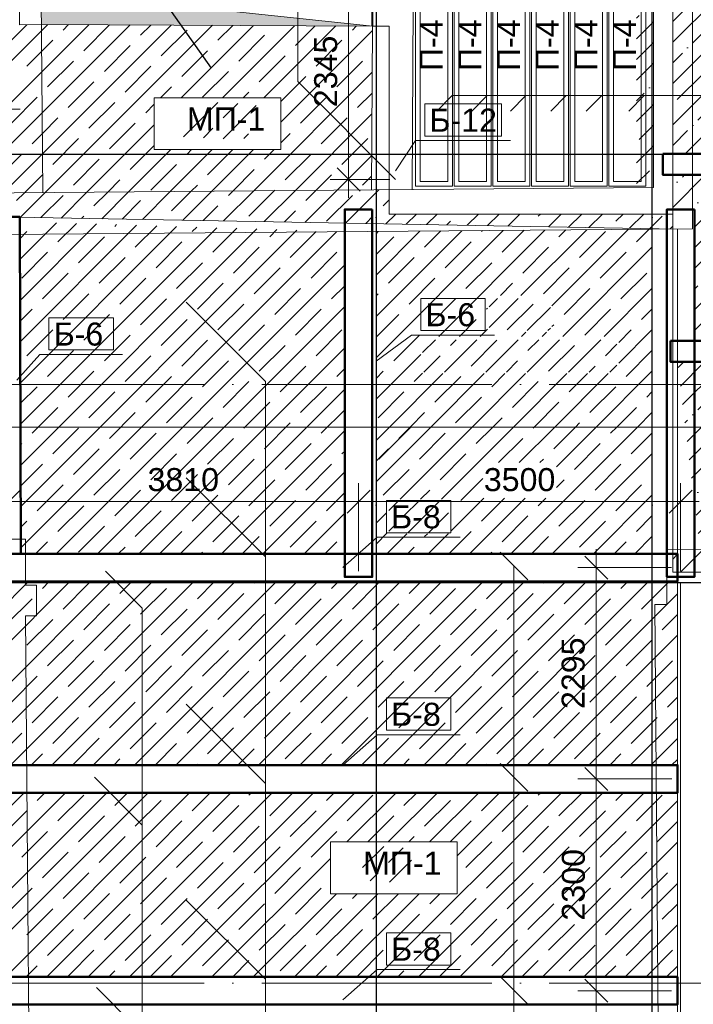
# Model space of a CAD drawing. Header units: millimetres. Extents: x -7161 to 110176, y -144197 to 47288.
# Tile 24 of 28: x 48476 to 55796, y 1572 to 12261. Entities that reach past the tile are written whole.
import ezdxf

# ---------------------------------------------------------------- set-up
doc = ezdxf.new("R2010")
doc.units = ezdxf.units.MM
doc.linetypes.add('ADSK_Линия сетки', pattern=[3125, 2500, -312.5, 0, -312.5])
for name, color, linetype, lineweight in [('S-GRID-____-OTLN', 1, 'Continuous', 9), ('Каркас', 130, 'Continuous', 50), ('Несущие стены', 10, 'Continuous', 40), ('Обмерные чертежи _09_02_2026_ 2 эт_dwg', 8, 'Continuous', 9), ('Оси', 7, 'Continuous', 9), ('Плита', 7, 'Continuous', 9), ('Размеры', 7, 'Continuous', 9), ('Текст', 7, 'Continuous', 9), ('Штриховка', 7, 'Continuous', 9)]:
    doc.layers.add(name, color=color, linetype=linetype, lineweight=lineweight)
doc.styles.add('Arial', font='arial.ttf', dxfattribs={"height": 250})

# ---------------------------------------------------------------- blocks, each defined once
blk = doc.blocks.new('Обмерные чертежи _09_02_2026_ 2 эт_dwg_ось сокольники-2038352-Cхема демонтажа сборных ребристых плит перекрытия 2 этажа в осях _Г-Ж_1-3 и Г-Ж_10-12_')
at = {"layer": 'Оси', "color": 250, "lineweight": 30, "flags": 128}
for points in [[(-455016, 84678), (-455016, 80157), (-455016, 63892), (-455016, 56540), (-455016, 51884), (-455016, 45174), (-455016, 43179), (-455016, 36624), (-455016, 36124)], [(-452018, 84678), (-452018, 80157), (-452018, 63892), (-452018, 56540), (-452018, 51884), (-452018, 45174), (-452018, 43179), (-452018, 36624), (-452018, 36124)], [(-445520, 54535), (-452018, 54535), (-455016, 54535), (-459017, 54535), (-462418, 54535), (-470317, 54535), (-482816, 54535), (-490714, 54535), (-493713, 54535), (-497864, 54535), (-500864, 54535), (-507364, 54535), (-513025, 54535), (-513525, 54535)], [(-445520, 49884), (-452018, 49884), (-455016, 49884), (-459017, 49884), (-462418, 49884), (-470317, 49884), (-482816, 49884), (-490714, 49884), (-493713, 49884), (-497864, 49884), (-500864, 49884), (-507364, 49884), (-513025, 49884), (-513525, 49884)]]:
    blk.add_lwpolyline(points, dxfattribs=at)
blk = doc.blocks.new('Обмерные чертежи _09_02_2026_ 2 эт_dwg__Oblique-2038353-Cхема демонтажа сборных ребристых плит перекрытия 2 этажа в осях _Г-Ж_1-3 и Г-Ж_10-12_')
at = {"layer": 'Размеры'}
blk.add_line((-0.5, -0.5), (0.5, 0.5), dxfattribs=at)
blk = doc.blocks.new('Обмерные чертежи _09_02_2026_ 2 эт_dwg__U3763-2038360-Cхема демонтажа сборных ребристых плит перекрытия 2 этажа в осях _Г-Ж_1-3 и Г-Ж_10-12_')
at = {"layer": 'Плита', "flags": 128}
for points in [[(-200, -1200), (-200, 1200), (200, 1200), (200, -1200), (-200, -1200), (-200, 1200), (200, 1200), (200, -1200)], [(-150, -1150), (-150, 1150), (150, 1150), (150, -1150)]]:
    blk.add_lwpolyline(points, close=True, dxfattribs=at)
at = {"layer": 'Текст', "insert": (-154, 48), "char_height": 250, "width": 670.28, "attachment_point": 1, "rotation": 90, "line_spacing_factor": 0.941778, "style": 'Arial'}
blk.add_mtext('П-4', dxfattribs=at)
blk = doc.blocks.new('Обмерные чертежи _09_02_2026_ 2 эт_dwg__U3764-2038361-Cхема демонтажа сборных ребристых плит перекрытия 2 этажа в осях _Г-Ж_1-3 и Г-Ж_10-12_')
for p in [(0, 0), (420, 0), (840, 0), (1260, 0), (1680, 0), (2100, 0), (0, -2420), (420, -2420), (840, -2420), (1260, -2420), (1680, -2420), (2100, -2420), (0, -4840), (420, -4840), (840, -4840), (1260, -4840), (1680, -4840), (2100, -4840)]:
    blk.add_blockref('Обмерные чертежи _09_02_2026_ 2 эт_dwg__U3763-2038360-Cхема демонтажа сборных ребристых плит перекрытия 2 этажа в осях _Г-Ж_1-3 и Г-Ж_10-12_', p)
blk = doc.blocks.new('Обмерные чертежи _09_02_2026_ 2 эт_dwg-2037874-Cхема демонтажа сборных ребристых плит перекрытия 2 этажа в осях _Г-Ж_1-3 и Г-Ж_10-12_')
at = {"layer": 'Штриховка'}
h = blk.add_hatch(dxfattribs=at)
h.set_pattern_fill('FP_1', color=256, style=0, pattern_type=2)
h.set_pattern_definition([(45, (0, 0), (-224.5064, 224.5064), []), (45, (224.5, 0), (-224.5064, 224.5064), [396.875, -79.375, 0, -79.375])])
h.paths.add_polyline_path([(-682049, -138904), (-675861, -138904), (-675861, -127052), (-682049, -127052), (-682049, -130075), (-675980, -130075), (-675948, -132575), (-682049, -132575), (-682049, -134364), (-675925, -134364), (-675922, -134594), (-682049, -134594), (-682049, -134968), (-681813, -134968), (-681813, -136394), (-675899, -136394), (-675896, -136624), (-681998, -136624), (-681766, -138531), (-681762, -138670), (-682049, -138658)])
h.paths.add_polyline_path([(-677585, -127851), (-677474, -127513), (-675995, -127401), (-675995, -127851), (-677513, -127851)])
blk.add_hatch(color=256, dxfattribs=at).paths.add_polyline_path([(-685312, -132979), (-688638, -132624), (-688957, -127395), (-688908, -132959), (-685800, -132976)])
h = blk.add_hatch(dxfattribs=at)
h.set_pattern_fill('FP_2', color=256, style=0, pattern_type=2)
h.set_pattern_definition([(45, (-140058.04, 4054.94), (-224.5064, 224.5064), []), (45, (-139833.53, 4054.94), (-224.5064, 224.5064), [396.875, -79.375, 0, -79.375])])
h.paths.add_polyline_path([(-682443, -134551), (-682258, -134551), (-682258, -132430), (-682443, -132430), (-682443, -132681)])
h.paths.add_polyline_path([(-682443, -134730), (-682258, -134728), (-682258, -134551), (-682443, -134551), (-682443, -134728)])
h.paths.add_polyline_path([(-682258, -132245), (-682258, -129990), (-682443, -129990), (-682443, -132245), (-682343, -132245)])
h.paths.add_polyline_path([(-682258, -129990), (-682258, -127389), (-682450, -127389), (-682443, -127474), (-682443, -129990), (-682343, -129990)])
at = {"lineweight": 9}
for p, q in [((-688908, -132959), (-685312, -132979)), ((-684232, -133900), (-684064, -133732)), ((-683813, -133900), (-683645, -133732)), ((-683375, -133900), (-683208, -133732)), ((-682989, -133900), (-682821, -133732)), ((-682525, -133900), (-682358, -133732)), ((-685242, -137680), (-684894, -137331)), ((-687335, -137880), (-686475, -138740)), ((-687335, -140339), (-686475, -141199)), ((-688332, -141131), (-687812, -141651)), ((-687335, -142466), (-686475, -143326)), ((-688311, -143416), (-687812, -143915))]:
    blk.add_line(p, q, dxfattribs=at)
at = {"lineweight": 9, "flags": 128}
for points in [[(-685061, -134643), (-686123, -133580), (-686123, -125282), (-688529, -125282)], [(-684611, -133900), (-684444, -133732), (-681792, -133732), (-679367, -133732)], [(-685061, -134550), (-684843, -134221), (-683811, -134221)], [(-687335, -135976), (-686475, -136836), (-686475, -148869), (-684050, -148869)], [(-685273, -136614), (-684886, -136333), (-683986, -136333)], [(-689175, -136823), (-688926, -136543), (-688026, -136543)], [(-723542, -137597), (-723276, -137331), (-680848, -137331), (-678498, -137331)], [(-685635, -138856), (-685259, -138527), (-684359, -138527)], [(-683774, -141133), (-683774, -149598), (-683774, -138840), (-683774, -149598), (-682642, -149598)], [(-688213, -138895), (-687812, -139296), (-687812, -148875), (-690162, -148875)], [(-685635, -141000), (-685259, -140671), (-684359, -140671)], [(-685635, -143550), (-685259, -143221), (-684359, -143221)], [(-683774, -145489), (-683774, -149598), (-683774, -143444)]]:
    blk.add_lwpolyline(points, dxfattribs=at)
at = {"color": 250, "lineweight": 30, "flags": 128}
blk.add_lwpolyline([(-687061, -133435), (-688599, -131251), (-686193, -131251)], dxfattribs=at)
at = {"lineweight": 9, "flags": 128}
for points in [[(-687683, -133757), (-686307, -133757), (-686307, -134318), (-687683, -134318)], [(-684743, -134171), (-683911, -134171), (-683911, -133821), (-684743, -133821)], [(-684786, -136283), (-684086, -136283), (-684086, -135933), (-684786, -135933)], [(-688826, -136493), (-688126, -136493), (-688126, -136143), (-688826, -136143)], [(-685159, -138477), (-684459, -138477), (-684459, -138127), (-685159, -138127)], [(-683924, -138690), (-683624, -138990)], [(-685159, -140621), (-684459, -140621), (-684459, -140271), (-685159, -140271)], [(-683924, -140983), (-683624, -141283)], [(-685768, -141835), (-684392, -141835), (-684392, -142397), (-685768, -142397)], [(-685159, -143171), (-684459, -143171), (-684459, -142821), (-685159, -142821)], [(-683924, -143294), (-683624, -143594)]]:
    blk.add_lwpolyline(points, close=True, dxfattribs=at)
at = {"layer": 'Каркас', "flags": 128}
for points in [[(-682155, -134364), (-682155, -134594), (-675739, -134594), (-675739, -134364)], [(-685313, -134968), (-685313, -138957), (-685613, -138957), (-685613, -134968)], [(-681813, -134968), (-681813, -138957), (-682113, -138957), (-682113, -134968)], [(-689404, -135050), (-689144, -135050), (-689133, -138706), (-689393, -138706)], [(-682072, -136394), (-682072, -136624), (-675776, -136624), (-675776, -136394)], [(-689272, -138706), (-681998, -138706), (-681998, -139006), (-689272, -139006)], [(-689270, -141000), (-681997, -141000), (-681997, -141300), (-689270, -141300)], [(-689272, -143300), (-681998, -143300), (-681998, -143600), (-689272, -143600)]]:
    blk.add_lwpolyline(points, close=True, dxfattribs=at)
at = {"layer": 'Несущие стены', "color": 7, "lineweight": 9}
for p, q in [((-688957, -127395), (-688893, -134785)), ((-685312, -132979), (-685322, -134754))]:
    blk.add_line(p, q, dxfattribs=at)
at = {"layer": 'Несущие стены', "color": 7, "lineweight": 9, "flags": 128}
for points in [[(-682551, -110879), (-682508, -116005), (-682440, -124072), (-682417, -126803), (-682519, -126803), (-682519, -127389), (-682258, -127389), (-682258, -129004), (-682258, -134728), (-691378, -134807)], [(-679100, -110902), (-685046, -110862), (-684997, -126814), (-684534, -126814), (-684534, -127383), (-684842, -127383), (-684880, -134751)], [(-675991, -127979), (-677693, -127979), (-677693, -127401), (-681480, -127401), (-681480, -127605), (-681835, -127605), (-681835, -128974), (-681835, -135180), (-691987, -135262), (-693072, -135270), (-693072, -134765), (-720389, -134693)], [(-723438, -138648), (-689519, -138648), (-689519, -138548), (-689081, -138548), (-689081, -139048), (-688961, -139048), (-688961, -139379), (-689080, -139379), (-689021, -147001), (-688375, -147001), (-688375, -146997), (-687774, -147001), (-687036, -147001), (-687036, -147005), (-682183, -147034), (-682242, -139256), (-682113, -139256), (-682113, -138658), (-676293, -138622), (-676293, -138617), (-675934, -138617), (-676064, -114566)]]:
    blk.add_lwpolyline(points, dxfattribs=at)
at = {"layer": 'Несущие стены', "flags": 128}
blk.add_lwpolyline([(-685312, -132979), (-685282, -127395), (-688957, -127395)], dxfattribs=at)
at = {"layer": 'Плита', "flags": 128}
for points in [[(-688957, -127395), (-688638, -132624), (-685312, -132979), (-685130, -132979), (-685130, -135018), (-682049, -135018), (-682049, -127060), (-682275, -127060)], [(-692689, -134476), (-692689, -127209), (-689145, -127209), (-689145, -132964), (-688908, -132959)], [(-691378, -135013), (-681998, -135181), (-681998, -147340), (-689269, -147340), (-689269, -145423), (-723567, -145423), (-723567, -147245), (-731114, -147245), (-731183, -138904)]]:
    blk.add_lwpolyline(points, dxfattribs=at)
blk.add_lwpolyline([(-675861, -127052), (-682049, -127052), (-682049, -138904), (-675861, -138904)], close=True, dxfattribs=at)
at = {"layer": 'Размеры'}
for p, q in [((-685571, -132096), (-685571, -134843)), ((-690991, -133880), (-689141, -133880)), ((-685123, -134643), (-685771, -134643)), ((-681963, -138895), (-681963, -137940)), ((-692792, -138140), (-689063, -138140)), ((-685263, -138140), (-689472, -138140)), ((-685663, -138140), (-681763, -138140)), ((-682880, -141350), (-682880, -138656)), ((-682061, -138856), (-683080, -138856)), ((-681963, -139020), (-681963, -147071)), ((-682880, -143650), (-682880, -140950)), ((-682880, -145756), (-682880, -143250))]:
    blk.add_line(p, q, dxfattribs=at)
at = {"layer": 'Размеры', "flags": 128}
for points in [[(-685463, -137940), (-685463, -138895)], [(-683080, -141150), (-682059, -141150)], [(-683080, -143450), (-682061, -143450)]]:
    blk.add_lwpolyline(points, close=True, dxfattribs=at)
at = {"layer": 'Штриховка'}
for p, q in [((-689291, -133188), (-689065, -132963)), ((-688673, -133020), (-688614, -132961)), ((-688449, -133245), (-688168, -132964)), ((-687831, -133076), (-687721, -132966)), ((-687389, -133757), (-686604, -132972)), ((-686990, -133132), (-686828, -132970)), ((-687607, -133301), (-687326, -133020)), ((-686940, -133757), (-686158, -132974)), ((-686765, -133357), (-686484, -133076)), ((-686491, -133757), (-685711, -132976)), ((-686307, -134022), (-685312, -133027)), ((-686148, -133188), (-685934, -132975)), ((-685530, -133020), (-685488, -132978)), ((-685923, -133413), (-685643, -133132)), ((-688224, -133469), (-687944, -133188)), ((-687382, -133525), (-687102, -133245)), ((-688842, -133637), (-688561, -133357)), ((-686541, -133581), (-686260, -133301)), ((-685699, -133637), (-685418, -133357)), ((-688000, -133694), (-687719, -133413)), ((-687158, -133750), (-686877, -133469)), ((-688617, -133862), (-688337, -133581)), ((-686307, -133797), (-686035, -133525)), ((-687614, -133757), (-687495, -133637)), ((-686716, -133757), (-686653, -133694)), ((-685474, -133862), (-685316, -133704)), ((-689235, -134030), (-688954, -133750)), ((-688393, -134086), (-688112, -133806)), ((-687775, -133918), (-687683, -133826)), ((-687363, -134179), (-686990, -133806)), ((-686933, -133974), (-686776, -133817)), ((-686092, -134030), (-685811, -133750)), ((-687297, -133888), (-687270, -133862)), ((-686935, -134200), (-686575, -133841)), ((-688168, -134311), (-687888, -134030)), ((-685867, -134255), (-685586, -133974)), ((-687149, -134190), (-687046, -134086)), ((-686709, -134199), (-686658, -134147)), ((-686307, -134246), (-686204, -134143)), ((-688786, -134479), (-688505, -134199)), ((-685643, -134479), (-685362, -134199)), ((-687944, -134535), (-687683, -134275)), ((-687326, -134367), (-687278, -134318)), ((-687102, -134592), (-686829, -134318)), ((-686484, -134423), (-686380, -134318)), ((-689342, -134587), (-689122, -134367)), ((-688561, -134704), (-688281, -134423)), ((-686260, -134648), (-685979, -134367)), ((-687719, -134760), (-687439, -134479)), ((-685418, -134704), (-685321, -134607)), ((-685606, -135116), (-685243, -134754)), ((-688914, -135057), (-688673, -134816)), ((-688032, -135073), (-687831, -134872)), ((-685811, -135097), (-685530, -134816)), ((-685194, -134928), (-685130, -134865)), ((-687150, -135088), (-686990, -134928)), ((-686267, -135104), (-686148, -134984)), ((-688473, -135065), (-688449, -135041)), ((-685385, -135120), (-685306, -135041)), ((-685165, -135124), (-685058, -135018)), ((-684944, -135128), (-684834, -135018)), ((-684724, -135132), (-684609, -135018)), ((-684503, -135136), (-684464, -135097)), ((-684283, -135140), (-684160, -135018)), ((-684062, -135144), (-683936, -135018)), ((-683841, -135148), (-683711, -135018)), ((-683510, -135041), (-683487, -135018)), ((-683400, -135156), (-683262, -135018)), ((-683180, -135160), (-683038, -135018)), ((-682959, -135164), (-682813, -135018)), ((-682668, -135097), (-682589, -135018)), ((-682518, -135172), (-682364, -135018)), ((-682298, -135175), (-682163, -135041)), ((-689143, -135510), (-688745, -135112)), ((-689143, -135286), (-689066, -135209)), ((-689141, -135957), (-688310, -135126)), ((-689140, -136405), (-687874, -135139)), ((-689138, -136853), (-687439, -135153)), ((-689137, -137300), (-687003, -135167)), ((-689136, -137748), (-686568, -135180)), ((-689134, -138195), (-686133, -135194)), ((-689133, -138643), (-685697, -135207)), ((-688730, -135321), (-688527, -135119)), ((-688112, -135153), (-688092, -135133)), ((-687888, -135377), (-687656, -135146)), ((-687270, -135209), (-687221, -135160)), ((-687046, -135433), (-686786, -135173)), ((-686428, -135265), (-686350, -135187)), ((-686204, -135490), (-685923, -135209)), ((-685273, -136579), (-683890, -135196)), ((-685273, -136130), (-684342, -135200)), ((-685273, -135681), (-684795, -135203)), ((-685273, -135232), (-685248, -135207)), ((-684745, -135377), (-684569, -135202)), ((-684591, -136346), (-683437, -135192)), ((-684127, -135209), (-684116, -135198)), ((-683903, -135433), (-683663, -135194)), ((-683698, -135902), (-682984, -135189)), ((-683361, -136015), (-682532, -135185)), ((-683285, -135265), (-683211, -135191)), ((-683061, -135490), (-682780, -135209)), ((-682443, -135321), (-682305, -135183)), ((-682077, -135179), (-682049, -135151)), ((-688505, -135546), (-688224, -135265)), ((-687663, -135602), (-687382, -135321)), ((-685273, -135457), (-685081, -135265)), ((-684520, -135602), (-684239, -135321)), ((-686821, -135658), (-686541, -135377)), ((-683678, -135658), (-683397, -135377)), ((-683244, -136346), (-682275, -135377)), ((-689122, -135714), (-688842, -135433)), ((-688281, -135770), (-688000, -135490)), ((-685979, -135714), (-685699, -135433)), ((-685137, -135770), (-684857, -135490)), ((-682836, -135714), (-682556, -135433)), ((-688747, -138706), (-685612, -135571)), ((-687439, -135826), (-687158, -135546)), ((-686597, -135883), (-686316, -135602)), ((-684296, -135826), (-684015, -135546)), ((-683454, -135883), (-683173, -135602)), ((-688898, -135939), (-688617, -135658)), ((-688056, -135995), (-687775, -135714)), ((-684913, -135995), (-684632, -135714)), ((-682612, -135939), (-682331, -135658)), ((-687214, -136051), (-686933, -135770)), ((-686372, -136107), (-686092, -135826)), ((-685755, -135939), (-685612, -135796)), ((-683922, -135902), (-683790, -135770)), ((-683229, -136107), (-682948, -135826)), ((-682795, -136346), (-682275, -135826)), ((-688673, -136163), (-688393, -135883)), ((-687831, -136219), (-687551, -135939)), ((-685273, -135906), (-685250, -135883)), ((-684688, -136219), (-684408, -135939)), ((-684044, -136024), (-683953, -135933)), ((-684044, -136249), (-683728, -135933)), ((-689140, -136181), (-689010, -136051)), ((-688298, -138706), (-685612, -136020)), ((-686990, -136275), (-686709, -135995)), ((-686148, -136332), (-685867, -136051)), ((-684071, -136051), (-684061, -136041)), ((-683847, -136275), (-683566, -135995)), ((-683629, -136283), (-683378, -136031)), ((-683005, -136332), (-682724, -136051)), ((-682387, -136163), (-682275, -136050)), ((-688449, -136388), (-688168, -136107)), ((-687607, -136444), (-687326, -136163)), ((-685273, -136355), (-685025, -136107)), ((-684366, -136346), (-684183, -136163)), ((-689066, -136556), (-688786, -136275)), ((-686765, -136500), (-686484, -136219)), ((-685923, -136556), (-685643, -136275)), ((-684142, -136346), (-684061, -136266)), ((-683405, -136283), (-683378, -136256)), ((-683361, -136239), (-683341, -136219)), ((-682636, -136412), (-682499, -136275)), ((-682636, -136637), (-682275, -136275)), ((-688224, -136612), (-687944, -136332)), ((-687382, -136668), (-687102, -136388)), ((-685081, -136612), (-684801, -136332)), ((-684766, -136521), (-684627, -136383)), ((-684528, -136733), (-684178, -136383)), ((-684464, -136444), (-684403, -136383)), ((-684239, -136668), (-683959, -136388)), ((-684079, -136733), (-683729, -136383)), ((-683693, -136346), (-683645, -136299)), ((-683630, -136733), (-683280, -136383)), ((-683622, -136500), (-683505, -136383)), ((-683468, -136346), (-683421, -136299)), ((-683181, -136733), (-682831, -136383)), ((-688842, -136781), (-688561, -136500)), ((-687849, -138706), (-685612, -136470)), ((-686541, -136724), (-686260, -136444)), ((-683397, -136724), (-683117, -136444)), ((-682780, -136556), (-682656, -136432)), ((-682556, -136781), (-682275, -136500)), ((-688000, -136837), (-687719, -136556)), ((-685273, -137028), (-684786, -136542)), ((-684753, -136733), (-684576, -136556)), ((-687158, -136893), (-686877, -136612)), ((-686316, -136949), (-686035, -136668)), ((-685699, -136781), (-685612, -136694)), ((-683855, -136733), (-683734, -136612)), ((-682957, -136733), (-682892, -136668)), ((-682732, -136733), (-682656, -136657)), ((-688617, -137005), (-688337, -136724)), ((-687775, -137061), (-687495, -136781)), ((-685273, -136804), (-685194, -136724)), ((-684857, -136837), (-684766, -136746)), ((-684632, -137061), (-684352, -136781)), ((-684015, -136893), (-683872, -136750)), ((-683173, -136949), (-682974, -136750)), ((-689138, -137076), (-688954, -136893)), ((-687400, -138706), (-685612, -136919)), ((-686933, -137117), (-686653, -136837)), ((-686092, -137173), (-685811, -136893)), ((-683790, -137117), (-683510, -136837)), ((-682948, -137173), (-682668, -136893)), ((-688393, -137230), (-688112, -136949)), ((-687551, -137286), (-687270, -137005)), ((-685250, -137230), (-684969, -136949)), ((-684408, -137286), (-684127, -137005)), ((-682331, -137005), (-682275, -136948)), ((-689010, -137398), (-688730, -137117)), ((-686709, -137342), (-686428, -137061)), ((-688168, -137454), (-687888, -137173)), ((-687326, -137510), (-687046, -137230)), ((-685867, -137398), (-685612, -137143)), ((-688786, -137622), (-688505, -137342)), ((-686484, -137566), (-686204, -137286)), ((-687944, -137679), (-687663, -137398)), ((-687102, -137735), (-686821, -137454)), ((-686951, -138706), (-685612, -137368)), ((-684801, -137679), (-684520, -137398)), ((-683941, -137717), (-683678, -137454)), ((-682499, -137622), (-682275, -137397)), ((-689136, -137524), (-689122, -137510)), ((-688561, -137847), (-688281, -137566)), ((-686260, -137791), (-685979, -137510)), ((-685273, -137702), (-685137, -137566)), ((-683117, -137791), (-682836, -137510)), ((-687719, -137903), (-687439, -137622)), ((-685643, -137622), (-685612, -137592)), ((-684576, -137903), (-684296, -137622)), ((-683359, -138706), (-682275, -137622)), ((-689135, -137972), (-688898, -137735)), ((-686877, -137959), (-686597, -137679)), ((-686035, -138015), (-685755, -137735)), ((-683492, -137717), (-683454, -137679)), ((-682892, -138015), (-682612, -137735)), ((-688337, -138071), (-688056, -137791)), ((-687495, -138128), (-687214, -137847)), ((-686502, -138706), (-685612, -137817)), ((-685194, -138071), (-684913, -137791)), ((-684352, -138128), (-684113, -137888)), ((-682275, -137847), (-682275, -137846)), ((-688954, -138240), (-688673, -137959)), ((-686653, -138184), (-686372, -137903)), ((-683313, -137986), (-683229, -137903)), ((-682668, -138240), (-682387, -137959)), ((-688112, -138296), (-687831, -138015)), ((-687270, -138352), (-686990, -138071)), ((-685811, -138240), (-685612, -138041)), ((-684788, -138115), (-684688, -138015)), ((-684459, -138460), (-684102, -138103)), ((-684257, -138706), (-683653, -138103)), ((-684127, -138352), (-683878, -138103)), ((-683510, -138184), (-683429, -138103)), ((-682910, -138706), (-682275, -138071)), ((-688730, -138464), (-688449, -138184)), ((-686428, -138408), (-686148, -138128)), ((-685134, -138237), (-685025, -138127)), ((-684969, -138296), (-684800, -138127)), ((-684926, -138477), (-684576, -138127)), ((-683285, -138408), (-683005, -138128)), ((-687888, -138520), (-687607, -138240)), ((-687046, -138577), (-686765, -138296)), ((-686053, -138706), (-685612, -138266)), ((-685273, -138375), (-685159, -138262)), ((-684701, -138477), (-684484, -138260)), ((-683903, -138577), (-683622, -138296)), ((-682443, -138464), (-682275, -138295)), ((-689133, -138419), (-689066, -138352)), ((-688505, -138689), (-688224, -138408)), ((-686204, -138633), (-685923, -138352)), ((-685134, -138461), (-685081, -138408)), ((-683061, -138633), (-682780, -138352)), ((-687625, -138706), (-687382, -138464)), ((-686727, -138706), (-686541, -138520)), ((-685273, -138600), (-685150, -138477)), ((-685155, -138706), (-684938, -138490)), ((-684745, -138520), (-684714, -138490)), ((-684706, -138706), (-684489, -138490)), ((-684484, -138485), (-684477, -138477)), ((-684481, -138706), (-684239, -138464)), ((-683583, -138706), (-683397, -138520)), ((-682461, -138706), (-682275, -138520)), ((-688972, -138706), (-688842, -138577)), ((-688074, -138706), (-688000, -138633)), ((-685829, -138706), (-685699, -138577)), ((-684930, -138706), (-684857, -138633)), ((-682685, -138706), (-682556, -138577)), ((-687176, -138706), (-687158, -138689)), ((-684032, -138706), (-684015, -138689)), ((-692187, -143493), (-687700, -139006)), ((-692187, -143044), (-688149, -139006)), ((-692187, -142595), (-688598, -139006)), ((-692187, -142146), (-689047, -139006)), ((-689245, -141000), (-687251, -139006)), ((-688898, -139082), (-688823, -139006)), ((-688796, -141000), (-686802, -139006)), ((-688673, -139306), (-688393, -139026)), ((-688347, -141000), (-686353, -139006)), ((-688056, -139138), (-687925, -139006)), ((-687898, -141000), (-685904, -139006)), ((-687449, -141000), (-685455, -139006)), ((-687214, -139194), (-687027, -139006)), ((-687000, -141000), (-685006, -139006)), ((-686597, -139026), (-686578, -139006)), ((-686551, -141000), (-684557, -139006)), ((-686372, -139250), (-686129, -139006)), ((-686102, -141000), (-684108, -139006)), ((-685755, -139082), (-685680, -139006)), ((-685653, -141000), (-683659, -139006)), ((-685530, -139306), (-685250, -139026)), ((-685204, -141000), (-683210, -139006)), ((-684913, -139138), (-684781, -139006)), ((-684755, -141000), (-682761, -139006)), ((-684306, -141000), (-682312, -139006)), ((-684071, -139194), (-683883, -139006)), ((-683454, -139026), (-683434, -139006)), ((-683229, -139250), (-682985, -139006)), ((-682612, -139082), (-682536, -139006)), ((-682387, -139306), (-682107, -139026)), ((-687831, -139362), (-687551, -139082)), ((-686990, -139418), (-686709, -139138)), ((-684688, -139362), (-684408, -139082)), ((-683857, -141000), (-681998, -139142)), ((-683847, -139418), (-683566, -139138)), ((-689291, -139475), (-689010, -139194)), ((-688449, -139531), (-688168, -139250)), ((-686148, -139475), (-685867, -139194)), ((-685306, -139531), (-685025, -139250)), ((-683005, -139475), (-682724, -139194)), ((-687607, -139587), (-687326, -139306)), ((-686765, -139643), (-686484, -139362)), ((-684464, -139587), (-684183, -139306)), ((-683622, -139643), (-683341, -139362)), ((-682163, -139531), (-681998, -139366)), ((-689066, -139699), (-688786, -139418)), ((-688224, -139755), (-687944, -139475)), ((-685923, -139699), (-685643, -139418)), ((-685081, -139755), (-684801, -139475)), ((-682780, -139699), (-682499, -139418)), ((-687382, -139811), (-687102, -139531)), ((-686541, -139867), (-686260, -139587)), ((-684239, -139811), (-683959, -139531)), ((-683408, -141000), (-681998, -139591)), ((-683397, -139867), (-683117, -139587)), ((-688842, -139924), (-688561, -139643)), ((-688000, -139980), (-687719, -139699)), ((-685699, -139924), (-685418, -139643)), ((-684857, -139980), (-684576, -139699)), ((-682556, -139924), (-682275, -139643)), ((-687158, -140036), (-686877, -139755)), ((-686316, -140092), (-686035, -139811)), ((-684015, -140036), (-683734, -139755)), ((-683173, -140092), (-682892, -139811)), ((-688617, -140148), (-688337, -139867)), ((-685474, -140148), (-685194, -139867)), ((-682331, -140148), (-682050, -139867)), ((-687775, -140204), (-687495, -139924)), ((-686933, -140260), (-686653, -139980)), ((-684632, -140204), (-684352, -139924)), ((-683790, -140260), (-683510, -139980)), ((-689235, -140317), (-688954, -140036)), ((-688393, -140373), (-688112, -140092)), ((-686092, -140317), (-685811, -140036)), ((-685250, -140373), (-684969, -140092)), ((-682959, -141000), (-681998, -140040)), ((-682948, -140317), (-682668, -140036)), ((-687551, -140429), (-687270, -140148)), ((-686709, -140485), (-686428, -140204)), ((-684408, -140429), (-684127, -140148)), ((-683566, -140485), (-683285, -140204)), ((-689010, -140541), (-688730, -140260)), ((-688168, -140597), (-687888, -140317)), ((-685867, -140541), (-685586, -140260)), ((-685025, -140597), (-684745, -140317)), ((-682724, -140541), (-682443, -140260)), ((-682107, -140373), (-681998, -140264)), ((-687326, -140653), (-687046, -140373)), ((-686484, -140709), (-686204, -140429)), ((-684183, -140653), (-683903, -140373)), ((-683341, -140709), (-683061, -140429)), ((-688786, -140766), (-688505, -140485)), ((-687944, -140822), (-687663, -140541)), ((-685643, -140766), (-685362, -140485)), ((-684801, -140822), (-684520, -140541)), ((-682510, -141000), (-681998, -140489)), ((-682499, -140766), (-682219, -140485)), ((-689403, -140934), (-689122, -140653)), ((-687102, -140878), (-686821, -140597)), ((-686260, -140934), (-685979, -140653)), ((-683959, -140878), (-683678, -140597)), ((-683117, -140934), (-682836, -140653)), ((-688561, -140990), (-688281, -140709)), ((-687673, -141000), (-687439, -140766)), ((-685418, -140990), (-685137, -140709)), ((-684530, -141000), (-684296, -140766)), ((-682275, -140990), (-681998, -140713)), ((-689020, -141000), (-688898, -140878)), ((-686775, -141000), (-686597, -140822)), ((-685877, -141000), (-685755, -140878)), ((-683632, -141000), (-683454, -140822)), ((-682734, -141000), (-682612, -140878)), ((-688122, -141000), (-688056, -140934)), ((-684979, -141000), (-684913, -140934)), ((-682061, -141000), (-681998, -140938)), ((-687224, -141000), (-687214, -140990)), ((-684081, -141000), (-684071, -140990)), ((-692321, -145423), (-688198, -141300)), ((-692187, -144840), (-688647, -141300)), ((-692187, -144391), (-689096, -141300)), ((-691871, -145423), (-687749, -141300)), ((-691422, -145423), (-687300, -141300)), ((-688954, -141383), (-688871, -141300)), ((-688851, -143300), (-686851, -141300)), ((-688402, -143300), (-686402, -141300)), ((-688112, -141439), (-687973, -141300)), ((-687953, -143300), (-685953, -141300)), ((-687504, -143300), (-685504, -141300)), ((-687270, -141495), (-687075, -141300)), ((-686653, -141327), (-686626, -141300)), ((-686428, -141551), (-686177, -141300)), ((-685811, -141383), (-685728, -141300)), ((-685589, -141835), (-685055, -141300)), ((-685259, -143300), (-683259, -141300)), ((-685140, -141835), (-684606, -141300)), ((-684969, -141439), (-684830, -141300)), ((-684810, -143300), (-682810, -141300)), ((-684691, -141835), (-684157, -141300)), ((-684392, -141984), (-683708, -141300)), ((-684361, -143300), (-682361, -141300)), ((-684127, -141495), (-683932, -141300)), ((-683510, -141327), (-683483, -141300)), ((-683285, -141551), (-683034, -141300)), ((-682668, -141383), (-682585, -141300)), ((-688730, -141607), (-688449, -141327)), ((-687888, -141664), (-687607, -141383)), ((-685586, -141607), (-685306, -141327)), ((-684745, -141664), (-684464, -141383)), ((-683912, -143300), (-681998, -141387)), ((-682443, -141607), (-682163, -141327)), ((-689347, -141776), (-689066, -141495)), ((-687046, -141720), (-686765, -141439)), ((-686204, -141776), (-685923, -141495)), ((-683903, -141720), (-683622, -141439)), ((-683061, -141776), (-682780, -141495)), ((-688505, -141832), (-688224, -141551)), ((-687663, -141888), (-687382, -141607)), ((-685362, -141832), (-685081, -141551)), ((-684467, -141835), (-684239, -141607)), ((-682219, -141832), (-681998, -141611)), ((-689122, -142000), (-688842, -141720)), ((-686821, -141944), (-686541, -141664)), ((-685979, -142000), (-685699, -141720)), ((-683678, -141944), (-683397, -141664)), ((-682836, -142000), (-682556, -141720)), ((-688281, -142056), (-688000, -141776)), ((-687439, -142113), (-687158, -141832)), ((-684916, -141835), (-684857, -141776)), ((-684296, -142113), (-684015, -141832)), ((-683463, -143300), (-681998, -141836)), ((-688898, -142225), (-688617, -141944)), ((-686597, -142169), (-686316, -141888)), ((-685418, -142112), (-685189, -141884)), ((-685137, -142056), (-684979, -141898)), ((-683454, -142169), (-683173, -141888)), ((-682612, -142225), (-682331, -141944)), ((-688056, -142281), (-687775, -142000)), ((-687214, -142337), (-686933, -142056)), ((-687055, -143300), (-685768, -142013)), ((-685126, -142270), (-684887, -142031)), ((-684071, -142337), (-683790, -142056)), ((-686372, -142393), (-686092, -142113)), ((-683229, -142393), (-682948, -142113)), ((-688673, -142449), (-688393, -142169)), ((-687831, -142505), (-687551, -142225)), ((-685337, -142256), (-685250, -142169)), ((-682387, -142449), (-682107, -142169)), ((-689291, -142618), (-689010, -142337)), ((-686990, -142562), (-686709, -142281)), ((-686148, -142618), (-685867, -142337)), ((-683847, -142562), (-683566, -142281)), ((-683014, -143300), (-681998, -142285)), ((-683005, -142618), (-682724, -142337)), ((-688449, -142674), (-688168, -142393)), ((-687607, -142730), (-687326, -142449)), ((-686606, -143300), (-685702, -142397)), ((-686157, -143300), (-685253, -142397)), ((-685708, -143300), (-684804, -142397)), ((-685530, -142449), (-685478, -142397)), ((-685306, -142674), (-685029, -142397)), ((-684688, -142505), (-684580, -142397)), ((-684464, -142730), (-684183, -142449)), ((-689066, -142842), (-688786, -142562)), ((-686765, -142786), (-686484, -142505)), ((-685923, -142842), (-685643, -142562)), ((-683622, -142786), (-683341, -142505)), ((-682780, -142842), (-682499, -142562)), ((-682163, -142674), (-681998, -142509)), ((-688224, -142898), (-687944, -142618)), ((-687382, -142954), (-687102, -142674)), ((-685081, -142898), (-684801, -142618)), ((-684239, -142954), (-683959, -142674)), ((-688842, -143067), (-688561, -142786)), ((-686541, -143011), (-686260, -142730)), ((-685699, -143067), (-685418, -142786)), ((-683397, -143011), (-683117, -142730)), ((-682565, -143300), (-681998, -142734)), ((-682556, -143067), (-682275, -142786)), ((-688000, -143123), (-687719, -142842)), ((-687158, -143179), (-686877, -142898)), ((-684857, -143123), (-684576, -142842)), ((-684015, -143179), (-683734, -142898)), ((-688617, -143291), (-688337, -143011)), ((-686316, -143235), (-686035, -142954)), ((-685474, -143291), (-685194, -143011)), ((-683173, -143235), (-682892, -142954)), ((-682331, -143291), (-682050, -143011)), ((-687728, -143300), (-687495, -143067)), ((-686830, -143300), (-686653, -143123)), ((-684585, -143300), (-684352, -143067)), ((-683687, -143300), (-683510, -143123)), ((-689075, -143300), (-688954, -143179)), ((-685932, -143300), (-685811, -143179)), ((-682789, -143300), (-682668, -143179)), ((-682116, -143300), (-681998, -143183)), ((-688177, -143300), (-688112, -143235)), ((-687279, -143300), (-687270, -143291)), ((-685034, -143300), (-684969, -143235)), ((-684136, -143300), (-684127, -143291))]:
    blk.add_line(p, q, dxfattribs=at)
at = {"layer": 'Штриховка', "flags": 128}
for points in [[(-690067, -134189), (-689352, -133474), (-688908, -133030), (-688837, -132960)], [(-689618, -134189), (-689348, -133919), (-688904, -133475), (-688391, -132962)], [(-689576, -135045), (-689320, -134789), (-688896, -134365), (-687498, -132967)], [(-689349, -134370), (-689344, -134365), (-688900, -133920), (-687944, -132964)], [(-689135, -135053), (-688867, -134785), (-687051, -132969)], [(-689066, -133413), (-688906, -133252), (-688786, -133132)], [(-686929, -135092), (-686602, -134766), (-685315, -133478)], [(-686488, -135100), (-686149, -134762), (-685317, -133930)], [(-689010, -134255), (-688898, -134143), (-688730, -133974)], [(-688693, -135061), (-688414, -134781), (-687683, -134051)], [(-688252, -135069), (-687961, -134777), (-687502, -134318)], [(-687811, -135077), (-687508, -134773), (-687053, -134318)], [(-687370, -135084), (-687055, -134769), (-686604, -134318)], [(-686047, -135108), (-685696, -134758), (-685320, -134381)], [(-686877, -134816), (-686829, -134768), (-686597, -134535)], [(-689179, -134872), (-689093, -134787), (-688898, -134592)], [(-688337, -134928), (-688188, -134779), (-688056, -134648)], [(-686035, -134872), (-685923, -134760), (-685755, -134592)], [(-687495, -134984), (-687282, -134771), (-687214, -134704)], [(-686653, -135041), (-686376, -134764), (-686372, -134760)], [(-685273, -137926), (-684678, -137331), (-684097, -136750)], [(-685273, -137477), (-685127, -137331), (-684546, -136750)], [(-685012, -138115), (-684229, -137331), (-683648, -136750)], [(-684563, -138115), (-683780, -137331), (-683199, -136750)], [(-683717, -137717), (-683331, -137331), (-682750, -136750)], [(-683313, -137762), (-682882, -137331), (-682275, -136724)], [(-683566, -137342), (-683555, -137331), (-683285, -137061)], [(-682724, -137398), (-682657, -137331), (-682443, -137117)], [(-685025, -137454), (-684902, -137331), (-684745, -137173)], [(-684183, -137510), (-684004, -137331), (-683903, -137230)], [(-683808, -138706), (-682433, -137331), (-682275, -137173)], [(-683341, -137566), (-683106, -137331), (-683061, -137286)]]:
    blk.add_lwpolyline(points, dxfattribs=at)
for name, p in [('Обмерные чертежи _09_02_2026_ 2 эт_dwg_ось сокольники-2038352-Cхема демонтажа сборных ребристых плит перекрытия 2 этажа в осях _Г-Ж_1-3 и Г-Ж_10-12_', (-230257, -188905)), ('Обмерные чертежи _09_02_2026_ 2 эт_dwg__U3764-2038361-Cхема демонтажа сборных ребристых плит перекрытия 2 этажа в осях _Г-Ж_1-3 и Г-Ж_10-12_', (-684643, -128674))]:
    blk.add_blockref(name, p)
for p, xscale, yscale, zscale, rotation in [((-685571, -134643), 250, 250, 250, 270), ((-685463, -138140), 250, 250, 250, 180), ((-682880, -138856), 250.0000000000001, 250.0000000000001, 250.0000000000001, 90), ((-682880, -141150), 250.0000000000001, 250.0000000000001, 250.0000000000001, 90), ((-682880, -141150), 250, 250, 250, 270), ((-682880, -143450), 250.0000000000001, 250.0000000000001, 250.0000000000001, 90), ((-682880, -143450), 250, 250, 250, 270)]:
    blk.add_blockref('Обмерные чертежи _09_02_2026_ 2 эт_dwg__Oblique-2038353-Cхема демонтажа сборных ребристых плит перекрытия 2 этажа в осях _Г-Ж_1-3 и Г-Ж_10-12_', p, dxfattribs=dict(xscale=xscale, yscale=yscale, zscale=zscale, rotation=rotation))
at = {"xscale": 250, "yscale": 250, "zscale": 250}
for p in [(-689263, -138140), (-685463, -138140), (-681963, -138140)]:
    blk.add_blockref('Обмерные чертежи _09_02_2026_ 2 эт_dwg__Oblique-2038353-Cхема демонтажа сборных ребристых плит перекрытия 2 этажа в осях _Г-Ж_1-3 и Г-Ж_10-12_', p, dxfattribs=at)
at = {"lineweight": 9, "char_height": 250, "attachment_point": 1, "line_spacing_factor": 0.941778, "style": 'Arial'}
for s, insert, width in [('Б-12', (-684693, -133874), 875.35), ('Б-6', (-684736, -135986), 642.74), ('Б-6', (-688776, -136196), 642.74), ('Б-8', (-685109, -138180), 642.74), ('Б-8', (-685109, -140324), 642.74), ('Б-8', (-685109, -142874), 642.74)]:
    blk.add_mtext(s, dxfattribs=dict(at, insert=insert, width=width))
at = {"layer": 'Размеры', "char_height": 250, "width": 930.44, "attachment_point": 2, "rotation": 90, "line_spacing_factor": 0.941778, "style": 'Arial'}
for s, insert in [('2345', (-685945, -133470)), ('2295', (-683256, -140003)), ('2300', (-683254, -142300))]:
    blk.add_mtext(s, dxfattribs=dict(at, insert=insert))
at = {"layer": 'Размеры', "char_height": 250, "width": 930.44, "attachment_point": 2, "line_spacing_factor": 0.941778, "style": 'Arial'}
for s, insert in [('3810', (-687367, -137776)), ('3500', (-683713, -137776))]:
    blk.add_mtext(s, dxfattribs=dict(at, insert=insert))
at = {"layer": 'Текст', "char_height": 250, "width": 1016.14, "attachment_point": 1, "line_spacing_factor": 0.941778, "style": 'Arial'}
for insert in [(-687328, -133861), (-685413, -141940)]:
    blk.add_mtext('МП-1', dxfattribs=dict(at, insert=insert))

msp = doc.modelspace()

# ---------------------------------------------------------------- linework, layer by layer
at = {"layer": 'S-GRID-____-OTLN', "linetype": 'ADSK_Линия сетки'}
for p, q in [((52350, -5199), (52350, 47213)), ((55350, -5199), (55350, 47213)), ((-5146, 8300), (63082, 8300)), ((-5146, 1800), (63082, 1800))]:
    msp.add_line(p, q, dxfattribs=at)

# ---------------------------------------------------------------- block references
at = {"layer": 'Обмерные чертежи _09_02_2026_ 2 эт_dwg', "color": 7}
msp.add_blockref('Обмерные чертежи _09_02_2026_ 2 эт_dwg-2037874-Cхема демонтажа сборных ребристых плит перекрытия 2 этажа в осях _Г-Ж_1-3 и Г-Ж_10-12_', (737621, 145169), dxfattribs=at)

doc.saveas('drawing.dxf')
